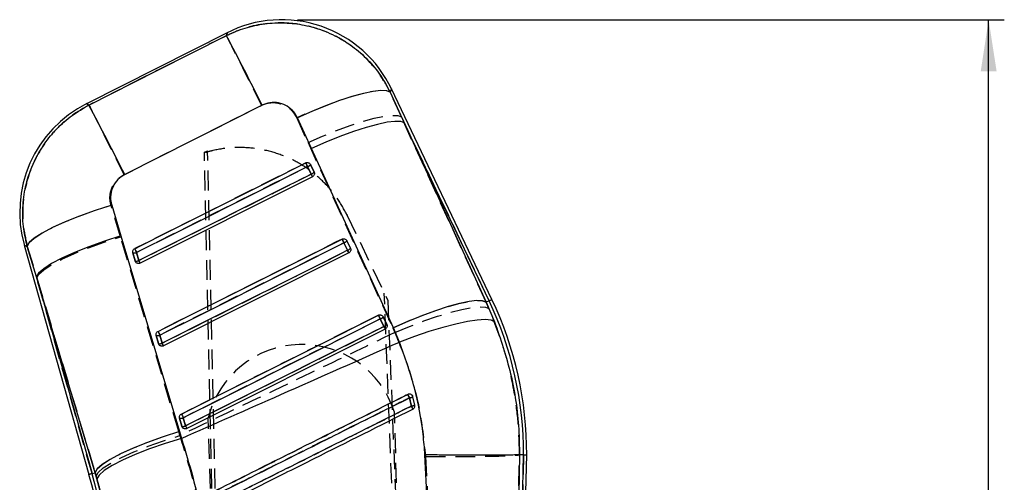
# Model space of a CAD drawing. Extents: x 35 to 509, y 18 to 386.
# Tile 18 of 21: x 191 to 275, y 347 to 386. Entities that reach past the tile are written whole.
import ezdxf

# ---------------------------------------------------------------- set-up
doc = ezdxf.new("R2010")
doc.units = 0
doc.header["$LTSCALE"] = 1.333333
doc.linetypes.add('HIDDEN', pattern=[1.905, 1.27, -0.635])
doc.layers.get('0').update_dxf_attribs({"linetype": 'CONTINUOUS'})
doc.styles.add('SLDTEXTSTYLE0', font='TXT', dxfattribs={"width": 0.75})
doc.dimstyles.new('SLDDIMSTYLE0', dxfattribs={"dimtxt": 4.666667, "dimasz": 4.402667, "dimexe": 0, "dimexo": 0.0625, "dimgap": 1.166667, "dimtad": 1, "dimdec": 0, "dimrnd": 1e-09, "dimzin": 12, "dimtxsty": 'SLDTEXTSTYLE0', "dimsah": 1, "dimcen": 0.09, "dimazin": 3, "dimtfac": 1, "dimtdec": 0, "dimtofl": 0, "dimtmove": 0, "dimatfit": 3, "dimtolj": 1, "dimtzin": 12})

# ---------------------------------------------------------------- blocks, each defined once
blk = doc.blocks.new('_D')
at = {"color": 179, "linetype": 'CONTINUOUS'}
for p, q in [((215.023, 386.133), (275.244, 386.133)), ((273.91, 175.121), (273.91, 386.133)), ((256.576, 175.121), (275.244, 175.121))]:
    blk.add_line(p, q, dxfattribs=at)
for points in [[(273.91, 386.133), (273.233, 381.73), (274.588, 381.73)], [(273.91, 175.121), (274.588, 179.524), (273.233, 179.524)]]:
    blk.add_solid(points, dxfattribs=at)
at = {"color": 179, "linetype": 'CONTINUOUS', "insert": (267.895, 276.002, 0.1), "char_height": 4.6667, "attachment_point": 1, "rotation": 90, "style": 'SLDTEXTSTYLE0'}
blk.add_mtext('211', dxfattribs=at)

msp = doc.modelspace()

# ---------------------------------------------------------------- linework, layer by layer
at = {"color": 7, "linetype": 'CONTINUOUS'}
for p, q in [((209.025931, 385.022716), (197.04364, 378.977031)), ((231.584442, 362.307624), (223.034289, 380.236135)), ((222.917113, 379.964725), (224.116574, 377.336846)), ((216.221021, 375.153632), (215.01559, 377.777771)), ((224.116574, 377.336846), (231.102681, 362.077878)), ((231.339709, 362.190918), (224.116574, 377.336846)), ((223.210704, 359.898687), (216.221021, 375.153632)), ((215.88098, 373.61759), (216.185491, 372.979046)), ((216.133928, 373.796494), (216.438448, 373.157949)), ((216.299662, 372.755573), (201.622942, 365.39954)), ((216.438448, 373.157949), (216.45032, 373.129264)), ((199.194193, 370.334641), (199.97432, 367.727623)), ((199.97432, 367.727623), (204.969954, 351.058648)), ((191.744114, 366.919652), (197.256034, 347.406224)), ((192.7877, 364.222572), (192.004229, 366.82807)), ((218.974861, 367.129938), (219.279374, 366.491393)), ((219.227883, 367.308886), (219.532403, 366.670341)), ((219.532403, 366.670341), (219.544444, 366.64118)), ((201.194355, 365.586878), (200.998593, 366.279916)), ((201.50887, 365.62279), (201.313119, 366.315843)), ((219.393611, 366.26798), (203.611917, 358.358131)), ((201.221904, 365.521074), (201.194355, 365.586878)), ((197.777576, 347.553552), (192.7877, 364.222572)), ((192.7877, 364.222572), (197.516964, 347.47994)), ((231.339709, 362.190918), (231.102681, 362.077878)), ((231.102681, 362.077878), (231.8134, 360.4123)), ((222.321837, 360.821278), (222.626356, 360.182748)), ((222.068761, 360.6423), (222.373277, 360.003755)), ((222.626356, 360.182748), (222.638512, 360.153244)), ((223.724334, 358.681352), (223.210704, 359.898687)), ((203.18332, 358.545483), (202.987558, 359.238521)), ((203.497747, 358.58138), (203.301992, 359.274418)), ((222.48756, 359.780387), (205.600891, 351.316721)), ((203.210615, 358.480127), (203.18332, 358.545483)), ((224.849262, 354.019836), (224.835241, 354.062335)), ((225.016959, 353.310124), (224.849262, 354.019836)), ((205.172288, 351.504088), (204.976525, 352.197126)), ((205.199411, 351.43903), (205.172288, 351.504088)), ((205.486656, 351.53997), (205.290898, 352.233008)), ((204.969954, 351.058648), (205.142678, 350.472451)), ((226.061218, 345.220164), (225.886369, 349.068285)), ((233.169644, 297.232822), (234.27982, 349.078209)), ((233.314979, 291.354828), (234.550948, 349.074782)), ((233.938743, 349.082501), (233.879301, 345.682249)), ((233.938913, 349.082515), (233.938743, 349.082501)), ((234.27982, 349.078209), (233.938913, 349.082515)), ((234.27982, 349.078209), (234.550948, 349.074782)), ((197.516964, 347.47994), (197.777576, 347.553552)), ((197.930737, 347.037376), (197.777576, 347.553552))]:
    msp.add_line(p, q, dxfattribs=at)
at = {"color": 7, "linetype": 'HIDDEN'}
for p, q in [((223.872096, 377.849475), (222.912533, 379.954115)), ((200.248793, 372.933225), (211.957548, 378.838242)), ((214.955677, 377.765895), (215.91957, 375.66355)), ((223.872096, 377.849475), (231.339709, 362.190918)), ((231.091051, 362.072335), (223.872096, 377.849475)), ((215.91957, 375.66355), (223.139611, 359.88766)), ((207.094189, 374.838338), (207.36187, 374.973432)), ((209.085508, 285.248154), (207.095248, 374.790684)), ((209.383373, 285.25737), (207.36187, 374.973432)), ((216.187637, 372.97918), (215.88312, 373.61771)), ((216.438338, 373.158247), (216.133819, 373.796777)), ((216.299662, 372.755573), (216.187637, 372.97918)), ((216.44654, 373.139382), (216.438338, 373.158247)), ((199.942727, 367.638961), (199.139246, 370.327414)), ((219.219502, 369.556383), (219.263334, 369.464473)), ((219.263334, 369.464473), (222.717282, 362.222017)), ((204.911918, 351.050869), (199.942727, 367.638961)), ((192.002353, 366.82874), (192.810519, 364.141778)), ((219.281567, 366.491572), (218.977049, 367.130102)), ((219.532289, 366.670654), (219.22777, 367.309184)), ((219.540545, 366.651655), (219.532289, 366.670654)), ((200.998798, 366.279558), (201.194561, 365.58652)), ((201.315189, 366.316126), (201.510949, 365.623073)), ((201.194561, 365.58652), (201.227815, 365.511135)), ((201.622942, 365.39954), (201.510949, 365.623073)), ((197.516964, 347.47994), (192.810519, 364.141778)), ((192.810519, 364.141778), (197.778024, 347.553671)), ((225.454598, 285.754935), (222.41767, 362.850265)), ((222.717282, 362.222017), (225.752463, 285.764159)), ((231.339709, 362.190918), (231.091051, 362.072335)), ((231.338086, 361.524121), (231.091051, 362.072335)), ((222.62624, 360.183061), (222.321721, 360.821591)), ((222.375503, 360.003964), (222.070984, 360.642494)), ((222.634532, 360.163958), (222.62624, 360.183061)), ((223.139611, 359.88766), (223.318151, 359.486923)), ((202.987769, 359.238163), (203.183532, 358.54511)), ((203.304133, 359.274716), (203.499894, 358.581663)), ((203.183532, 358.54511), (203.216709, 358.46986)), ((224.417939, 354.217441), (224.448296, 354.227022)), ((225.352553, 285.757453), (223.279527, 352.716015)), ((204.976741, 352.196754), (205.172505, 351.503716)), ((205.172505, 351.503716), (205.205628, 351.428539)), ((205.293088, 352.233306), (205.488849, 351.540253)), ((209.485156, 285.266207), (207.41213, 352.224753)), ((205.010319, 350.719259), (204.911918, 351.050869)), ((234.27982, 349.078209), (233.17992, 297.712737)), ((233.89491, 346.429617), (233.93952, 349.082441)), ((225.937894, 348.941774), (226.084549, 345.970423)), ((197.516964, 347.47994), (197.778024, 347.553671)), ((197.778024, 347.553671), (197.865323, 347.261698))]:
    msp.add_line(p, q, dxfattribs=at)
at = {"color": 7, "linetype": 'HIDDEN', "flags": 128}
for points in [[(208.961707, 384.772197), (203.060674, 381.794692), (197.254102, 378.864855)], [(209.025931, 385.022716), (209.018559, 384.993971), (208.961707, 384.772197)], [(208.961707, 384.772197), (209.05559, 384.586752), (209.245607, 384.210751), (209.526618, 383.654372), (209.891022, 382.932664), (210.328961, 382.065148), (210.828589, 381.075294), (211.37639, 379.989863), (211.957547, 378.838242)], [(222.912533, 379.954115), (222.612429, 380.077408), (222.119416, 380.101369), (221.447069, 380.025343), (220.613903, 379.851417), (219.642863, 379.584358), (218.560688, 379.231558), (217.397179, 378.802718), (216.184376, 378.309638), (214.955677, 377.765895)], [(222.912533, 379.954115), (223.020235, 380.203576), (223.034289, 380.236135)], [(197.254102, 378.864855), (197.066951, 378.964604), (197.04364, 378.977031)], [(197.254102, 378.864855), (197.347974, 378.679425), (197.537929, 378.303558), (197.818828, 377.747417), (198.183078, 377.026007), (198.620832, 376.158879), (199.120254, 375.169427), (199.667842, 374.084444), (200.248793, 372.933225)], [(215.91957, 375.66355), (217.143511, 376.203538), (218.351818, 376.693399), (219.511512, 377.11978), (220.590938, 377.471046), (221.560632, 377.737583), (222.394125, 377.912135), (223.068668, 377.989934), (223.565848, 377.968863), (223.872096, 377.849475)], [(215.724878, 373.933361), (215.180434, 373.660476), (213.002661, 372.568966), (204.291567, 368.202911), (201.156921, 366.631822)], [(215.88312, 373.61771), (215.338677, 373.344839), (213.160908, 372.253315), (204.44983, 367.88723), (201.315189, 366.316126)], [(215.88312, 373.61771), (215.856737, 373.670355), (215.830428, 373.722837), (215.805183, 373.773203), (215.781954, 373.819546), (215.761614, 373.860107), (215.744929, 373.893381), (215.732528, 373.918117), (215.724878, 373.933361)], [(201.510949, 365.623073), (202.055391, 365.895958), (204.233161, 366.987483), (212.94424, 371.353553), (216.187637, 372.97918)], [(192.002353, 366.82874), (192.171189, 367.147014), (192.592746, 367.527694), (193.253045, 367.958174), (194.130187, 368.424148), (195.195085, 368.910209), (196.412426, 369.400189), (197.741842, 369.877876), (199.139246, 370.327414)], [(192.810519, 364.141778), (192.988672, 364.461468), (193.416378, 364.842803), (194.079608, 365.273283), (194.956601, 365.738795), (196.018585, 366.224036), (197.230717, 366.713107), (198.553228, 367.18996), (199.942727, 367.638961)], [(218.818823, 367.445768), (218.27438, 367.172883), (216.096606, 366.081373), (207.385511, 361.715333), (203.14589, 359.590412)], [(218.977049, 367.130102), (218.950666, 367.182747), (218.924358, 367.235229), (218.899115, 367.285595), (218.875887, 367.331938), (218.85555, 367.372514), (218.838868, 367.405788), (218.82647, 367.430509), (218.818823, 367.445768)], [(191.744114, 366.919652), (191.772613, 366.909609), (192.002353, 366.82874)], [(201.315189, 366.316126), (201.288808, 366.368757), (201.262499, 366.421253), (201.237253, 366.471619), (201.214021, 366.517962), (201.193677, 366.558538), (201.176987, 366.591812), (201.16458, 366.616548), (201.156921, 366.631822)], [(218.977049, 367.130102), (218.432606, 366.857217), (216.254835, 365.765707), (207.54375, 361.399637), (203.304133, 359.274716)], [(203.499894, 358.581663), (204.044337, 358.854548), (206.222109, 359.946058), (214.933194, 364.312128), (219.281567, 366.491572)], [(219.393611, 366.26798), (219.391556, 366.272093), (219.385447, 366.284282), (219.37547, 366.30419), (219.361924, 366.331221), (219.345219, 366.364554), (219.325858, 366.403193), (219.304425, 366.445959), (219.281567, 366.491572)], [(223.139611, 359.88766), (224.363408, 360.427515), (225.57155, 360.917241), (226.73107, 361.343459), (227.810325, 361.694545), (228.779862, 361.960933), (229.613228, 362.135337), (230.287677, 362.213002), (230.784808, 362.191797), (231.091051, 362.072335)], [(223.318151, 359.486923), (224.555495, 360.004217), (225.776736, 360.471756), (226.94839, 360.87671), (228.038328, 361.207993), (229.016664, 361.456514), (229.856576, 361.61545), (230.535027, 361.680434), (231.033421, 361.649723), (231.338086, 361.524121)], [(221.91277, 360.958175), (221.368327, 360.68529), (219.190552, 359.59378), (210.479456, 355.227739), (205.13486, 352.549002)], [(221.91277, 360.958175), (221.920415, 360.942916), (221.93281, 360.91818), (221.94949, 360.884906), (221.969825, 360.84433), (221.993051, 360.797987), (222.018293, 360.747636), (222.044602, 360.695139), (222.070984, 360.642494)], [(222.070984, 360.642494), (221.526542, 360.369624), (219.348769, 359.278113), (210.63768, 354.912043), (205.293088, 352.233306)], [(205.488849, 351.540253), (206.033292, 351.813138), (208.211065, 352.904648), (216.922154, 357.270704), (222.375503, 360.003964)], [(222.375503, 360.003964), (222.398361, 359.958352), (222.419794, 359.9156), (222.439157, 359.876961), (222.455864, 359.843627), (222.469412, 359.816597), (222.479392, 359.796689), (222.485503, 359.7845), (222.48756, 359.780387)], [(203.304133, 359.274716), (203.277752, 359.327347), (203.251443, 359.379844), (203.226199, 359.43021), (203.202969, 359.476552), (203.182629, 359.517128), (203.165944, 359.550417), (203.153542, 359.575153), (203.14589, 359.590412)], [(203.611917, 358.358131), (203.609861, 358.362229), (203.603755, 358.374418), (203.593779, 358.394326), (203.580236, 358.421356), (203.563534, 358.45469), (203.544177, 358.493314), (203.522748, 358.536065), (203.499894, 358.581663)], [(205.13486, 352.549002), (205.142509, 352.533744), (205.154907, 352.509008), (205.171589, 352.475719), (205.191927, 352.435143), (205.215154, 352.3888), (205.240397, 352.338434), (205.266705, 352.285937), (205.293088, 352.233306)], [(205.488849, 351.540253), (205.511705, 351.494656), (205.533135, 351.451904), (205.552494, 351.413281), (205.569199, 351.379947), (205.582744, 351.352916), (205.592722, 351.333008), (205.598833, 351.320819), (205.600891, 351.316721)], [(197.778024, 347.553671), (197.956242, 347.873331), (198.384083, 348.254652), (199.047504, 348.685131), (199.924734, 349.150644), (200.986985, 349.6359), (202.199396, 350.125001), (203.522176, 350.601868), (204.911918, 351.050869)], [(197.865323, 347.261698), (198.04504, 347.580002), (198.474387, 347.95864), (199.13929, 348.385216), (200.017957, 348.845751), (201.081586, 349.325121), (202.295314, 349.807651), (203.619358, 350.277484), (205.010319, 350.719259)], [(197.516964, 347.47994), (197.402848, 347.447694), (197.321298, 347.424657), (197.272353, 347.410844), (197.256034, 347.406224)]]:
    msp.add_lwpolyline(points, dxfattribs=at)
at = {"color": 7, "linetype": 'CONTINUOUS', "flags": 128}
for points in [[(197.254847, 378.864453), (203.059558, 381.797225), (208.963762, 384.780214)], [(222.917113, 379.964725), (222.621636, 380.08532), (222.134352, 380.107284), (221.468589, 380.030022), (220.642566, 379.855634), (219.678878, 379.588903), (218.603892, 379.237131), (217.44702, 378.809945), (216.239911, 378.319011), (215.01559, 377.777771)], [(212.015078, 378.847332), (206.108851, 375.868649), (200.302135, 372.940154)], [(224.116574, 377.336846), (223.813549, 377.452732), (223.321168, 377.471269), (222.652755, 377.39195), (221.826394, 377.216936), (220.864445, 376.950935), (219.792934, 376.601175), (218.640856, 376.177103), (217.439382, 375.690193), (216.221021, 375.153632)], [(201.156507, 366.631777), (201.700939, 366.904647), (203.878664, 367.996142), (212.589567, 372.362138), (215.724448, 373.933361)], [(201.313119, 366.315843), (201.857547, 366.588713), (204.03526, 367.680238), (212.74611, 372.046322), (215.88098, 373.61759)], [(216.185491, 372.979046), (215.641063, 372.706161), (213.46335, 371.614651), (204.752499, 367.248566), (201.50887, 365.62279)], [(199.194193, 370.334641), (197.789221, 369.884611), (196.451296, 369.405926), (195.225165, 368.91462), (194.15184, 368.427114), (193.267221, 367.959724), (192.600897, 367.528067), (192.175152, 367.146612), (192.004229, 366.82807)], [(199.97432, 367.727623), (198.576814, 367.2781), (197.245381, 366.80022), (196.024102, 366.309793), (194.95342, 365.823061), (194.068786, 365.356148), (193.39949, 364.924506), (192.967695, 364.542426), (192.7877, 364.222572)], [(203.145461, 359.590367), (203.689892, 359.863252), (205.867614, 360.954733), (214.578505, 365.320698), (218.818384, 367.445753)], [(203.301992, 359.274418), (203.84642, 359.547303), (206.024134, 360.638813), (214.734989, 365.004838), (218.974861, 367.129938)], [(219.279374, 366.491393), (218.734946, 366.218508), (216.557232, 365.127013), (207.846376, 360.760988), (203.497747, 358.58138)], [(231.102681, 362.077878), (230.799672, 362.194062), (230.307461, 362.212957), (229.639354, 362.134085), (228.813418, 361.959533), (227.851977, 361.694054), (226.781027, 361.344815), (225.629522, 360.92125), (224.428592, 360.434831), (223.210704, 359.898687)], [(205.134422, 352.548973), (205.678852, 352.821843), (207.856572, 353.913323), (216.567453, 358.279274), (221.912325, 360.95816)], [(205.290898, 352.233008), (205.835327, 352.505878), (208.013041, 353.597389), (216.723897, 357.963384), (222.068761, 360.6423)], [(222.373277, 360.003755), (221.828848, 359.730885), (219.651134, 358.63939), (210.940278, 354.273395), (205.486656, 351.53997)], [(231.8134, 360.4123), (231.515265, 360.546932), (231.019665, 360.594661), (230.340195, 360.554189), (229.495485, 360.426635), (228.5087, 360.215471), (227.406905, 359.926508), (226.220312, 359.567673), (224.981464, 359.148786), (223.724334, 358.681352)], [(204.969954, 351.058648), (203.571629, 350.609095), (202.239273, 350.13117), (201.017043, 349.640668), (199.945448, 349.153892), (199.060001, 348.686934), (198.390052, 348.255307), (197.957801, 347.873286), (197.777576, 347.553552)], [(205.142678, 350.472451), (203.742189, 350.035728), (202.407595, 349.570245), (201.183036, 349.091397), (200.109008, 348.615036), (199.221033, 348.156885), (198.548478, 347.732128), (198.113585, 347.3548), (197.930737, 347.037376)]]:
    msp.add_lwpolyline(points, dxfattribs=at)
at = {"color": 8, "linetype": 'CONTINUOUS', "flags": 128}
for points in [[(208.963762, 384.780214), (209.019245, 384.996639), (209.025931, 385.022716)], [(223.034289, 380.236135), (223.021763, 380.207122), (222.917113, 379.964725)], [(197.04364, 378.977031), (197.0672, 378.964485), (197.254847, 378.864453)], [(192.004229, 366.82807), (191.773238, 366.909386), (191.744114, 366.919652)], [(231.339709, 362.190918), (231.446742, 362.241954), (231.52323, 362.278432), (231.569138, 362.300337), (231.584442, 362.307624)], [(197.256034, 347.406224), (197.272353, 347.410844), (197.321298, 347.424657), (197.402848, 347.447694), (197.516964, 347.47994)]]:
    msp.add_lwpolyline(points, dxfattribs=at)
at = {"color": 7, "linetype": 'CONTINUOUS'}
for centre, radius, start, end in [((213.689559, 375.779605), 10.353, 25.27714285, 117.06842964), ((-44.090012, 250.882071), 286.295172, 26.54942728, 27.88462446), ((201.707269, 369.733921), 10.353, 116.53294831, 195.95715376), ((-54.706845, 245.516772), 285.072443, 26.55047057, 27.88949043), ((234.424394, 383.006486), 20.78484, 205.88244253, 206.85399205), ((215.734188, 374.093407), 0.497945, 287.14523972, 323.39627136), ((216.038667, 373.454927), 0.498016, 287.14658734, 323.39308388), ((224.313909, 376.990887), 9.064549, 206.26898507, 207.85524427), ((236.573386, 376.046106), 19.728309, 205.84510566, 206.86873182), ((219.634361, 375.594666), 20.536905, 205.87622195, 206.86001048), ((218.828086, 367.605824), 0.498006, 287.14107012, 323.39797843), ((219.132443, 366.967513), 0.498276, 287.15028953, 323.38746655), ((201.097372, 366.809888), 0.539099, 259.44204107, 293.5906723), ((227.064579, 370.331259), 8.680667, 206.25371573, 207.90997792), ((201.293159, 366.116771), 0.539026, 259.4379342, 293.58987905), ((209.56386, 369.597825), 8.982414, 206.26575356, 207.86496338), ((204.088452, 349.194715), 30.191592, 359.7789097, 25.49660486), ((204.088452, 349.194715), 30.462731, 359.77266422, 25.49660486), ((239.026129, 369.237454), 19.011286, 205.8167091, 206.8790102), ((221.921769, 361.118562), 0.498429, 287.15215768, 323.38455415), ((222.226288, 360.479997), 0.498409, 287.15254481, 323.38786936), ((229.943925, 363.736259), 8.440753, 206.24435403, 207.94756993), ((203.086335, 359.768366), 0.538974, 259.43978512, 293.58599569), ((220.864993, 368.172424), 19.68841, 205.84218376, 206.86830505), ((203.282095, 359.075305), 0.53895, 259.43957702, 293.58650979), ((211.191831, 362.375326), 8.578634, 206.24786404, 207.92264816), ((260.638622, 372.078132), 40.385035, 206.2488123, 206.71519609), ((224.411617, 354.837638), 0.927542, 279.4934982, 298.1533875), ((224.559962, 354.323409), 1.111572, 278.73359196, 294.2756351), ((258.387199, 370.006927), 37.61029, 206.50097433, 206.932449), ((222.223338, 360.815253), 18.983214, 205.81406452, 206.87827236), ((205.075325, 352.72661), 0.538623, 259.43034333, 293.59258159), ((205.271086, 352.033558), 0.538609, 259.43025746, 293.59285871), ((212.959851, 355.223071), 8.331498, 206.23599385, 207.96066182), ((140.12666, 331.268994), 59.364769, 1.7736882, 15.77330221), ((140.12666, 331.268994), 59.635908, 1.77472763, 15.77330221)]:
    msp.add_arc(centre, radius, start, end, dxfattribs=at)
at = {"color": 7, "linetype": 'HIDDEN'}
for centre, radius, start, end in [((215.742701, 374.079325), 0.4825, 286.91922582, 324.15518344), ((216.047317, 373.440663), 0.482345, 286.91264979, 324.16125612), ((218.836705, 367.591637), 0.482402, 286.91354412, 324.16064376), ((219.141238, 366.953091), 0.482382, 286.91243188, 324.16135336), ((201.096802, 366.818639), 0.547917, 259.69625054, 293.48933932), ((201.292576, 366.125689), 0.548006, 259.69679963, 293.48361823), ((204.088452, 349.194715), 30.191592, 359.7789097, 25.49660486), ((221.930471, 361.104276), 0.482687, 286.92415354, 324.15112152), ((222.235163, 360.465506), 0.482406, 286.91276304, 324.16231071), ((203.085805, 359.77701), 0.547692, 259.68864483, 293.49277297), ((203.281527, 359.084303), 0.548025, 259.69935648, 293.48213825), ((215.415465, 350.221135), 8.250326, 17.60163123, 165.94497319), ((176.64677, 330.015629), 53.551958, 26.52021123, 26.86766831), ((224.363317, 355.032282), 1.123027, 280.28489966, 295.63966423), ((224.553868, 353.945933), 0.3045, 14.0472787, 26.11043105), ((224.494129, 354.620212), 1.410561, 279.53805107, 291.75595807), ((194.591945, 338.058339), 33.739103, 26.23290549, 26.72127762), ((205.074742, 352.735798), 0.54788, 259.69590225, 293.48622715), ((205.270549, 352.042577), 0.547708, 259.68799957, 293.48888011), ((140.12666, 331.268994), 59.635908, 1.77472763, 15.77330221)]:
    msp.add_arc(centre, radius, start, end, dxfattribs=at)
for points, knots in [([(222.912533, 379.954115), (222.896081, 379.98818), (222.615328, 380.56951), (221.958437, 381.645951), (220.756985, 383.02113), (219.334519, 384.157027), (217.607638, 385.107584), (215.757029, 385.687953), (213.877979, 385.897919), (212.185188, 385.809174), (210.517724, 385.456794), (209.48038, 385.000396), (208.961707, 384.772197)], [0, 0, 0, 0, 0.006912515, 0.11796419, 0.229015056, 0.338921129, 0.44882626, 0.587594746, 0.690333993, 0.79307293, 0.896536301, 1, 1, 1, 1]), ([(197.254102, 378.864855), (196.707729, 378.54982), (195.671273, 377.952203), (194.372307, 376.750342), (193.264891, 375.364108), (192.41218, 373.78312), (191.847348, 372.063864), (191.586688, 370.326751), (191.607729, 368.555357), (191.870811, 367.404282), (192.002353, 366.82874)], [0, 0, 0, 0, 0.13284946, 0.252012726, 0.371175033, 0.50632465, 0.628858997, 0.751395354, 0.875696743, 1, 1, 1, 1]), ([(211.957547, 378.838242), (211.958825, 378.838888), (212.17626, 378.948776), (212.650556, 379.095019), (213.310356, 379.071608), (213.944614, 378.863369), (214.542993, 378.465159), (214.815744, 378.003001), (214.955677, 377.765895)], [0, 0, 0, 0, 0.001203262, 0.204637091, 0.408048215, 0.546679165, 0.767426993, 1, 1, 1, 1]), ([(219.263334, 369.464473), (218.992007, 369.967344), (218.449352, 370.973087), (217.332114, 372.284359), (216.024408, 373.396401), (214.546887, 374.27523), (212.942022, 374.888464), (211.257557, 375.230065), (209.54097, 375.274844), (208.144398, 375.089508), (207.34561, 374.861994), (207.095248, 374.790684)], [0, 0, 0, 0, 0.118259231, 0.236518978, 0.354778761, 0.473038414, 0.591290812, 0.709543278, 0.827782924, 0.94602248, 1, 1, 1, 1]), ([(207.095248, 374.790684), (207.095115, 374.796702), (207.094789, 374.811351), (207.094411, 374.828333), (207.094189, 374.838338)], [0, 0, 0, 0, 0.4108184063, 1, 1, 1, 1]), ([(199.139246, 370.327414), (199.137337, 370.333883), (199.065176, 370.578521), (199.005187, 371.089717), (199.147785, 371.724675), (199.445329, 372.282839), (199.8018, 372.675972), (200.130777, 372.865304), (200.248793, 372.933225)], [0, 0, 0, 0, 0.006658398, 0.251811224, 0.49718456, 0.63198706, 0.867980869, 1, 1, 1, 1]), ([(233.939883, 349.082501), (233.921524, 349.92473), (233.884665, 351.615592), (233.505964, 354.565553), (232.764344, 357.928091), (231.816353, 360.318265), (231.338086, 361.524121)], [0, 0, 0, 0, 0.196932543, 0.395362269, 0.694957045, 1, 1, 1, 1]), ([(223.318151, 359.486923), (220.756683, 358.256434), (214.65759, 355.326524), (208.551817, 352.410579), (205.010319, 350.719259)], [0, 0, 0, 0, 0.419975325, 1, 1, 1, 1]), ([(223.318151, 359.486923), (223.730521, 358.46835), (224.561564, 356.415632), (225.510844, 352.878544), (225.785359, 350.347921), (225.937894, 348.941774)], [0, 0, 0, 0, 0.304423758, 0.613501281, 1, 1, 1, 1]), ([(207.051291, 345.520333), (207.232226, 345.610942), (208.139205, 346.065143), (211.950362, 347.973721), (217.558302, 350.782163), (222.440206, 353.227001), (224.417939, 354.217441)], [0, 0, 0, 0, 0.031255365, 0.15667547, 0.658356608, 1, 1, 1, 1]), ([(224.747532, 354.175121), (224.76109, 354.165038), (224.795, 354.139818), (224.815181, 354.102403), (224.827293, 354.079948)], [0, 0, 0, 0, 0.39984183, 1, 1, 1, 1]), ([(224.563826, 353.9273), (224.382307, 353.836413), (223.474722, 353.381979), (219.662816, 351.473451), (214.942869, 349.110251), (210.061329, 346.66623), (208.084103, 345.676313), (207.196461, 345.231906)], [0, 0, 0, 0, 0.031355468, 0.156776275, 0.658460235, 0.84667147, 1, 1, 1, 1]), ([(207.362097, 344.534577), (207.543618, 344.625454), (208.451226, 345.079841), (212.263125, 346.988367), (216.981452, 349.350627), (221.862415, 351.794469), (223.839091, 352.784158), (224.727862, 353.229151)], [0, 0, 0, 0, 0.031357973, 0.156790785, 0.658520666, 0.846460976, 1, 1, 1, 1]), ([(224.727862, 353.229151), (224.695136, 353.374359), (224.642559, 353.607645), (224.585405, 353.839691), (224.563826, 353.9273)], [0, 0, 0, 0, 0.622446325, 1, 1, 1, 1]), ([(208.161879, 337.012672), (207.985321, 338.159883), (207.632214, 340.454254), (206.907888, 343.90155), (206.050881, 347.340921), (205.35717, 349.593154), (205.010319, 350.719259)], [0, 0, 0, 0, 0.246889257, 0.493767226, 0.746886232, 1, 1, 1, 1]), ([(225.937894, 348.941774), (225.984583, 348.941398), (226.316722, 348.93872), (227.103888, 348.933775), (228.278463, 348.930972), (229.552386, 348.934378), (230.719249, 348.944608), (231.750399, 348.961169), (232.611853, 348.983937), (233.280835, 349.012113), (233.751399, 349.044993), (233.876813, 349.069958), (233.93952, 349.082441)], [0, 0, 0, 0, 0.011732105, 0.083460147, 0.198031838, 0.312603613, 0.427171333, 0.541739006, 0.656304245, 0.770869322, 0.885434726, 1, 1, 1, 1]), ([(197.865323, 347.261698), (198.096053, 346.43979), (198.557522, 344.795947), (199.105411, 342.227972), (199.5453, 339.601269), (199.724816, 337.82244), (199.814578, 336.93298)], [0, 0, 0, 0, 0.245832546, 0.491672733, 0.745823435, 1, 1, 1, 1])]:
    msp.add_open_spline(points, degree=3, knots=knots, dxfattribs=at)
at = {"color": 7, "linetype": 'CONTINUOUS'}
for points, knots in [([(208.963762, 384.780214), (209.160056, 384.873594), (209.872055, 385.212304), (211.174107, 385.6297), (212.863778, 385.890942), (214.564132, 385.863394), (216.30074, 385.554117), (217.98309, 384.937208), (219.549825, 384.020973), (220.905133, 382.88265), (222.068243, 381.530633), (222.634156, 380.486696), (222.917113, 379.964725)], [0, 0, 0, 0, 0.039752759, 0.144191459, 0.248629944, 0.351138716, 0.453647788, 0.56970882, 0.676652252, 0.783596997, 0.891798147, 1, 1, 1, 1]), ([(192.004229, 366.82807), (191.887916, 367.31908), (191.632404, 368.39771), (191.576993, 370.11878), (191.831161, 372.085591), (192.468525, 373.933744), (193.424452, 375.581459), (194.504918, 376.89116), (195.780645, 378.021726), (196.763446, 378.583544), (197.254847, 378.864453)], [0, 0, 0, 0, 0.106310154, 0.233537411, 0.360763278, 0.52336083, 0.642349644, 0.761337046, 0.880668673, 1, 1, 1, 1]), ([(215.01559, 377.777771), (215.01302, 377.783317), (214.904703, 378.017022), (214.609257, 378.445342), (214.079354, 378.829925), (213.486526, 379.054376), (212.854635, 379.118888), (212.321723, 378.994276), (212.057514, 378.867667), (212.015078, 378.847332)], [0, 0, 0, 0, 0.005216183, 0.219788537, 0.434652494, 0.550720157, 0.753912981, 0.960475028, 1, 1, 1, 1]), ([(215.724448, 373.933361), (215.73041, 373.936198), (215.767142, 373.953678), (215.841569, 373.971043), (215.94478, 373.960922), (216.038068, 373.917219), (216.100934, 373.857039), (216.125474, 373.812006), (216.133928, 373.796494)], [0, 0, 0, 0, 0.041056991, 0.252958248, 0.46485773, 0.676753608, 0.888649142, 1, 1, 1, 1]), ([(200.302135, 372.940154), (200.093842, 372.812145), (199.884583, 372.683543), (199.547267, 372.33512), (199.309436, 371.988805), (199.099376, 371.350676), (199.077122, 370.799959), (199.167376, 370.441229), (199.194193, 370.334641)], [0, 0, 0, 0, 0.235155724, 0.236246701, 0.472333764, 0.635244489, 0.891622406, 1, 1, 1, 1]), ([(216.45032, 373.129264), (216.458612, 373.095516), (216.475196, 373.02801), (216.455289, 372.923338), (216.404072, 372.83209), (216.344758, 372.779662), (216.30716, 372.759579), (216.299662, 372.755573)], [0, 0, 0, 0, 0.237464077, 0.474992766, 0.710447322, 0.942250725, 1, 1, 1, 1]), ([(218.818384, 367.445753), (218.824503, 367.448664), (218.861395, 367.466214), (218.936034, 367.483478), (219.039221, 367.473174), (219.132441, 367.429325), (219.195076, 367.369153), (219.219516, 367.324257), (219.227883, 367.308886)], [0, 0, 0, 0, 0.042132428, 0.254025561, 0.465917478, 0.677802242, 0.88968938, 1, 1, 1, 1]), ([(200.998593, 366.279916), (200.996212, 366.28947), (200.985713, 366.331591), (200.985932, 366.410655), (201.019859, 366.507682), (201.079689, 366.585375), (201.132763, 366.617434), (201.156507, 366.631777)], [0, 0, 0, 0, 0.071500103, 0.315226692, 0.558976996, 0.80270004, 1, 1, 1, 1]), ([(219.544444, 366.64118), (219.552677, 366.607417), (219.569147, 366.539882), (219.549057, 366.435246), (219.497685, 366.344081), (219.438404, 366.291892), (219.400956, 366.271901), (219.393611, 366.26798)], [0, 0, 0, 0, 0.237749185, 0.475563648, 0.711295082, 0.943371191, 1, 1, 1, 1]), ([(201.622942, 365.39954), (201.591242, 365.387324), (201.527851, 365.362895), (201.42421, 365.368224), (201.328729, 365.40485), (201.260603, 365.46109), (201.232064, 365.505326), (201.221904, 365.521074)], [0, 0, 0, 0, 0.217810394, 0.435567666, 0.654697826, 0.877066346, 1, 1, 1, 1]), ([(221.912325, 360.95816), (221.918552, 360.961118), (221.955559, 360.978699), (222.030335, 360.995893), (222.133515, 360.985499), (222.226674, 360.941515), (222.289163, 360.881362), (222.313529, 360.836555), (222.321837, 360.821278)], [0, 0, 0, 0, 0.042863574, 0.254747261, 0.46663052, 0.678520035, 0.8903895, 1, 1, 1, 1]), ([(222.638512, 360.153244), (222.646706, 360.119473), (222.663096, 360.051919), (222.642881, 359.947308), (222.591409, 359.856194), (222.532141, 359.804185), (222.494801, 359.784252), (222.48756, 359.780387)], [0, 0, 0, 0, 0.237934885, 0.475959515, 0.71188687, 0.944133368, 1, 1, 1, 1]), ([(231.8134, 360.4123), (232.313163, 358.948486), (233.326237, 355.981175), (233.879223, 352.119885), (233.924745, 349.803445), (233.938913, 349.082515)], [0, 0, 0, 0, 0.401412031, 0.813705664, 1, 1, 1, 1]), ([(202.987558, 359.238521), (202.985138, 359.248253), (202.974619, 359.290557), (202.97499, 359.369809), (203.009094, 359.466774), (203.06894, 359.544214), (203.121871, 359.576139), (203.145461, 359.590367)], [0, 0, 0, 0, 0.072816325, 0.316541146, 0.560294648, 0.804040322, 1, 1, 1, 1]), ([(203.611917, 358.358131), (203.580218, 358.345915), (203.516827, 358.321486), (203.41318, 358.326808), (203.317714, 358.363461), (203.249434, 358.419797), (203.220853, 358.464215), (203.210615, 358.480127)], [0, 0, 0, 0, 0.2175630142, 0.4350748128, 0.6539588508, 0.8760446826, 1, 1, 1, 1]), ([(205.142678, 350.472451), (207.959292, 351.715011), (214.154597, 354.448094), (220.347146, 357.187423), (223.724334, 358.681352)], [0, 0, 0, 0, 0.454636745, 1, 1, 1, 1]), ([(225.886369, 349.068285), (225.839389, 349.653631), (225.684723, 351.580681), (225.077178, 354.854096), (224.178716, 357.395885), (223.724334, 358.681352)], [0, 0, 0, 0, 0.177383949, 0.583975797, 1, 1, 1, 1]), ([(224.418015, 354.217038), (224.239721, 354.127756), (223.335375, 353.674895), (219.526863, 351.767645), (213.916225, 348.958015), (209.031639, 346.511952), (207.05125, 345.520229)], [0, 0, 0, 0, 0.03079906, 0.156219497, 0.65790071, 1, 1, 1, 1]), ([(224.835241, 354.062335), (224.819093, 354.092566), (224.786799, 354.153028), (224.703534, 354.216953), (224.605973, 354.250729), (224.50539, 354.251829), (224.445765, 354.228088), (224.418015, 354.217038)], [0, 0, 0, 0, 0.205318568, 0.41062744, 0.615945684, 0.821262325, 1, 1, 1, 1]), ([(207.19584, 345.230565), (210.111087, 346.689482), (215.035294, 349.153769), (220.824865, 352.051208), (223.699204, 353.489703), (224.564601, 353.9228)], [0, 0, 0, 0, 0.503530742, 0.850524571, 1, 1, 1, 1]), ([(224.728743, 353.224725), (221.812354, 351.765192), (216.88629, 349.299899), (211.097227, 346.402766), (208.224556, 344.965165), (207.361576, 344.533295)], [0, 0, 0, 0, 0.503778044, 0.850929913, 1, 1, 1, 1]), ([(224.564601, 353.9228), (224.58583, 353.836685), (224.643022, 353.604689), (224.69565, 353.371412), (224.728743, 353.224725)], [0, 0, 0, 0, 0.371188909, 1, 1, 1, 1]), ([(224.856077, 352.971733), (224.885175, 352.990053), (224.943371, 353.026691), (225.000836, 353.114115), (225.029489, 353.212333), (225.021044, 353.278239), (225.016959, 353.310124)], [0, 0, 0, 0, 0.2538713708, 0.5077373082, 0.7618409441, 1, 1, 1, 1]), ([(204.976525, 352.197126), (204.97408, 352.206976), (204.963549, 352.249403), (204.96402, 352.328777), (204.998242, 352.425702), (205.058108, 352.502962), (205.110937, 352.534813), (205.134422, 352.548973)], [0, 0, 0, 0, 0.07369305, 0.317415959, 0.561160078, 0.804913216, 1, 1, 1, 1]), ([(207.491079, 344.275282), (208.984406, 345.023134), (211.971063, 346.51884), (217.759388, 349.417676), (222.054394, 351.568637), (224.856077, 352.971733)], [0, 0, 0, 0, 0.257988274, 0.515977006, 1, 1, 1, 1]), ([(205.600891, 351.316721), (205.569192, 351.304505), (205.505802, 351.280077), (205.402155, 351.285398), (205.306697, 351.322053), (205.238304, 351.378453), (205.209701, 351.423003), (205.199411, 351.43903)], [0, 0, 0, 0, 0.217391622, 0.434733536, 0.653443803, 0.875327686, 1, 1, 1, 1]), ([(205.142678, 350.472451), (205.468607, 349.386038), (206.12047, 347.213192), (206.941743, 343.843976), (207.647331, 340.410492), (207.993553, 338.087492), (208.166667, 336.925969)], [0, 0, 0, 0, 0.2468869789, 0.4937781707, 0.7468840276, 1, 1, 1, 1]), ([(233.938743, 349.082501), (233.876175, 349.077127), (233.751039, 349.066378), (233.280875, 349.054275), (232.612265, 349.045588), (231.75115, 349.040672), (230.72029, 349.039605), (229.553668, 349.042263), (228.279903, 349.048612), (227.088157, 349.057208), (226.282915, 349.064434), (225.933078, 349.067831), (225.886369, 349.068285)], [0, 0, 0, 0, 0.114058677, 0.228117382, 0.342176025, 0.456234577, 0.570295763, 0.684356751, 0.798421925, 0.91248692, 0.988315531, 1, 1, 1, 1]), ([(199.824387, 336.857834), (199.740454, 337.705877), (199.572595, 339.401897), (199.156485, 341.962886), (198.624656, 344.524084), (198.162042, 346.199618), (197.930737, 347.037376)], [0, 0, 0, 0, 0.246009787, 0.49200069, 0.746002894, 1, 1, 1, 1])]:
    msp.add_open_spline(points, degree=3, knots=knots, dxfattribs=at)

# ---------------------------------------------------------------- dimensions: what is measured, and where the dimension line sits
at = {"color": 179, "linetype": 'CONTINUOUS'}
dim = msp.add_linear_dim(base=(273.910261, 386.132605), p1=(255.242878, 175.121008), p2=(213.689559, 386.132605), angle=90, dimstyle='SLDDIMSTYLE0', dxfattribs=at)
dim.commit()
dim.dimension.update_dxf_attribs({"geometry": '_D', "text_midpoint": (273.910261, 283.070331), "dimtype": 160})

doc.saveas('drawing.dxf')
